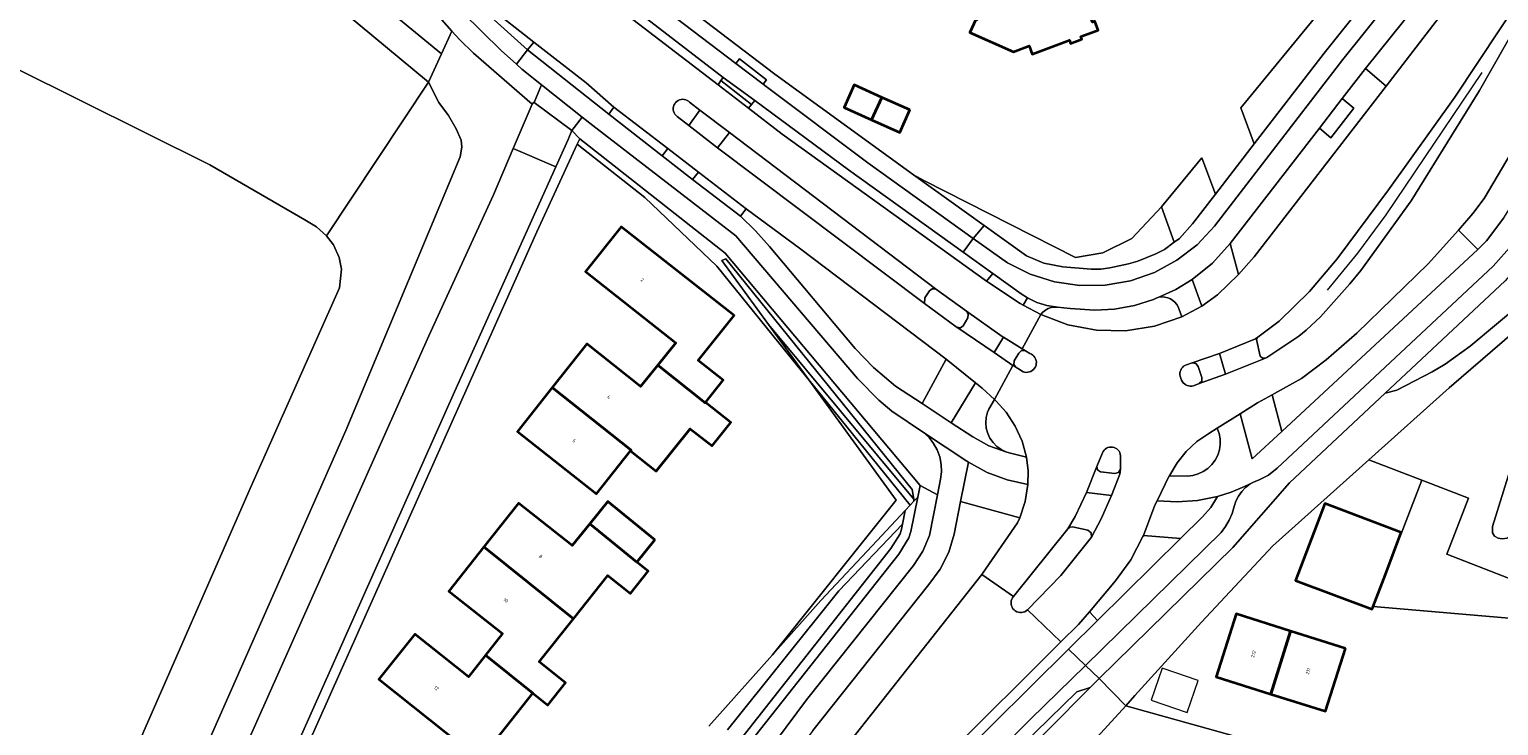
# Model space of a CAD drawing. Header units: metres. Extents: x 110065 to 112666, y 425872 to 427362.
# Tile 38 of 104: x 111259 to 111413, y 426467 to 426540. Entities that reach past the tile are written whole.
import ezdxf

# ---------------------------------------------------------------- set-up
doc = ezdxf.new("R2010")
doc.units = ezdxf.units.M
for name, color, linetype, lineweight in [('B-WE-GR-BEPLANTING_CULTUUR_HEESTERS-GV', 90, 'Continuous', 18), ('B-WE-GR-GRAS-GV', 60, 'Continuous', 13), ('B-WE-GR-GROENVOORZIENING-GV', 80, 'Continuous', 18), ('B-WE-IE-TERREINAFSCHEIDING_KUNSTMATIG_HEKWERK-G', 20, 'IE-TERREINAFSCHEIDING-KUNSTMATIG', 18), ('B-WE-OG-BEBOUWING-GV', 7, 'Continuous', 35), ('B-WE-OG-BEBOUWING-T18', 10, 'Continuous', 18), ('B-WE-OG-BEBOUWING_OVERIG-GV', 7, 'Continuous', 18), ('B-WE-OG-TERREIN_ERF-GV', 7, 'Continuous', 18), ('B-WE-OG-WATER-GV', 130, 'Continuous', 18), ('B-WE-VH-VERHARDING_ASFALT-GV', 252, 'Continuous', 18), ('B-WE-VH-VERHARDING_BETON-GV', 252, 'Continuous', 18), ('B-WE-VH-VERHARDING_BETONSTRAATSTEEN-GV', 252, 'Continuous', 18), ('B-WE-VH-VERHARDING_OPEN-GV', 252, 'Continuous', 18), ('B-WE-VH-VERHARDING_TEGEL-GV', 252, 'Continuous', 18)]:
    doc.layers.add(name, color=color, linetype=linetype, lineweight=lineweight)
doc.styles.add('NLCS-ISO-M200-T18', font='NLCS-ISO.ttf')
doc.linetypes.add('IE-TERREINAFSCHEIDING-KUNSTMATIG', pattern='A,4,[82,NLCS.SHX,S=0.75,R=90,X=0,Y=0],4,-2', length=10)

msp = doc.modelspace()

# ---------------------------------------------------------------- linework, layer by layer
at = {"layer": 'B-WE-GR-BEPLANTING_CULTUUR_HEESTERS-GV', "flags": 128}
for points in [[(111412.209, 426559.009), (111410.513, 426561.583), (111400.287, 426548.827), (111386.45, 426531.92), (111387.85, 426528.162), (111395.193, 426537.677), (111412.209, 426559.009), (111412.209, 426559.009)], [(111332.355, 426516.684), (111317.107, 426528.689), (111316.852, 426528.134), (111323.954, 426522.532), (111331.5, 426515.34), (111339.9, 426504.92), (111341.136, 426503.394), (111336.901, 426509.216), (111332.017, 426515.933), (111332.433, 426516.095), (111351.966, 426491.887), (111352.151, 426490.888), (111352.145, 426490.66), (111352.562, 426491.105), (111352.808, 426492.308), (111332.355, 426516.684), (111332.355, 426516.684)], [(111419.243, 426516.197), (111417.409, 426517.604), (111417.048, 426517.13), (111414.163, 426513.784), (111401.574, 426501.992), (111402.804, 426502.317), (111406.523, 426504.25), (111407.864, 426505.042), (111410.486, 426506.931), (111416.034, 426511.561), (111417.253, 426512.78), (111419.243, 426516.197), (111419.243, 426516.197)], [(111351.966, 426491.887), (111332.433, 426516.095), (111332.017, 426515.933), (111336.901, 426509.216), (111352.151, 426490.888), (111351.966, 426491.887), (111351.966, 426491.887)], [(111420.29, 426515.395), (111419.243, 426516.197), (111417.253, 426512.78), (111416.034, 426511.561), (111410.486, 426506.931), (111407.864, 426505.042), (111406.523, 426504.25), (111402.804, 426502.317), (111401.574, 426501.992), (111391.56, 426492.611), (111385.624, 426485.823), (111371.589, 426472.061), (111374.373, 426469.222), (111375.333, 426470.278), (111382.308, 426477.996), (111389.793, 426485.997), (111399.864, 426495.015), (111408.29, 426502.56), (111416.357, 426509.524), (111418.161, 426512.047), (111418.544, 426513.118), (111420.29, 426515.395), (111420.29, 426515.395)], [(111352.151, 426490.888), (111336.901, 426509.216), (111341.136, 426503.394), (111351.77, 426490.26), (111352.145, 426490.66), (111352.151, 426490.888), (111352.151, 426490.888)], [(111361.751, 426462.193), (111370.648, 426471.139), (111369.262, 426470.677), (111363.455, 426464.999), (111358.113, 426459.616), (111353.585, 426454.487), (111351.687, 426452.178), (111348.228, 426447.388), (111346.711, 426445.016), (111345.199, 426441.971), (111343.061, 426437.034), (111343.588, 426436.741), (111343.895, 426436.854), (111346.618, 426436.609), (111348.708, 426434.826), (111349.672, 426429.987), (111353.149, 426434.527), (111352.372, 426435.204), (111351.279, 426436.721), (111349.571, 426439.842), (111348.714, 426442.211), (111349.051, 426445.249), (111361.751, 426462.193), (111361.751, 426462.193)], [(111374.373, 426469.222), (111371.589, 426472.061), (111370.648, 426471.139), (111361.751, 426462.193), (111349.051, 426445.249), (111348.714, 426442.211), (111349.571, 426439.842), (111351.279, 426436.721), (111352.372, 426435.204), (111353.149, 426434.527), (111355.252, 426437.273), (111350.555, 426442.088), (111352.255, 426444.106), (111352.31, 426444.56), (111352.866, 426445.499), (111356.912, 426449.632), (111357.446, 426450.177), (111363.133, 426456.463), (111369.11, 426463.428), (111374.373, 426469.222), (111374.373, 426469.222)]]:
    msp.add_lwpolyline(points, close=True, dxfattribs=at)
for points in [[(111334.891, 426465.251), (111350.563, 426485.123), (111351.621, 426486.845), (111351.822, 426487.491), (111352.562, 426491.105), (111352.145, 426490.66), (111351.77, 426490.26), (111351.256, 426489.711), (111350.955, 426488.244), (111350.852, 426487.74), (111350.703, 426487.262), (111349.742, 426485.696), (111334.097, 426465.859)], [(111332.615, 426466.688), (111344.289, 426481.286), (111350.955, 426488.244), (111350.955, 426488.244), (111350.955, 426488.244), (111351.256, 426489.711), (111348.297, 426486.554), (111342.4, 426480.24), (111337.326, 426474.558), (111330.666, 426467.089)], [(111334.097, 426465.859), (111349.742, 426485.696), (111350.703, 426487.262), (111350.852, 426487.74), (111350.955, 426488.244), (111344.289, 426481.286), (111332.615, 426466.688)]]:
    msp.add_lwpolyline(points, dxfattribs=at)
at = {"layer": 'B-WE-GR-GRAS-GV', "flags": 128}
for points in [[(111211.285, 426611.725), (111209.703, 426613.36), (111208.441, 426611.191), (111216.398, 426604.786), (111229.278, 426594.694), (111258.143, 426572.669), (111259.853, 426571.628), (111273.607, 426561.443), (111302.62, 426537.613), (111303.702, 426539.984), (111301.345, 426542.645), (111296.389, 426546.784), (111270.622, 426567.515), (111267.781, 426569.896), (111261.862, 426574.503), (111259.088, 426576.298), (111252.615, 426580.132), (111246.478, 426583.967), (111240.245, 426588.696), (111235.002, 426592.674), (111221.409, 426603.256), (111214.296, 426608.984), (111211.285, 426611.725), (111211.285, 426611.725)], [(111216.398, 426604.786), (111208.441, 426611.191), (111207.032, 426608.772), (111208.868, 426607.708), (111220.455, 426598.331), (111279.533, 426552.658), (111301.25, 426534.609), (111302.62, 426537.613), (111273.607, 426561.443), (111259.853, 426571.628), (111258.143, 426572.669), (111229.278, 426594.694), (111216.398, 426604.786), (111216.398, 426604.786)], [(111442.202, 426586.189), (111440.755, 426587.651), (111427.541, 426571.11), (111419.203, 426560.557), (111399.514, 426536.058), (111401.696, 426534.221), (111418.7, 426556.389), (111424.537, 426564.558), (111426.911, 426567.751), (111436.194, 426579.519), (111441.471, 426585.466), (111442.202, 426586.189), (111442.202, 426586.189)], [(111340.285, 426517.097), (111334.568, 426521.327), (111333.966, 426520.556), (111335.559, 426519.034), (111337.022, 426517.392), (111345.994, 426506.69), (111347.933, 426504.692), (111350.234, 426502.733), (111353.012, 426500.908), (111355.526, 426505.58), (111340.285, 426517.097), (111340.285, 426517.097)], [(111411.295, 426517.083), (111409.271, 426519.107), (111406.085, 426515.577), (111398.624, 426508.292), (111395.381, 426505.486), (111392.793, 426503.557), (111389.979, 426501.977), (111389.719, 426501.831), (111390.751, 426497.991), (111411.295, 426517.083), (111411.295, 426517.083)], [(111420.29, 426515.395), (111418.544, 426513.118), (111418.161, 426512.047), (111416.357, 426509.524), (111408.29, 426502.56), (111399.864, 426495.015), (111405.427, 426492.861), (111410.315, 426490.993), (111408.052, 426485.117), (111414.528, 426482.606), (111419.032, 426484.441), (111427.217, 426504.661), (111427.616, 426505.665), (111428.471, 426507.813), (111429.579, 426508.272), (111420.29, 426515.395), (111420.29, 426515.395)], [(111413.436, 426486.789), (111413.06, 426486.999), (111412.838, 426487.357), (111412.828, 426488.024), (111417.439, 426502.839), (111420.343, 426511.044), (111420.936, 426512.225), (111421.458, 426512.669), (111424.815, 426510.147), (111422.084, 426505.501), (111419.856, 426500.341), (111414.755, 426487.178), (111414.368, 426486.802), (111413.863, 426486.709), (111413.436, 426486.789), (111413.436, 426486.789)], [(111379.989, 426510.781), (111379.879, 426511.057), (111379.725, 426511.313), (111379.534, 426511.54), (111379.308, 426511.734), (111379.054, 426511.89), (111378.779, 426512.003), (111378.489, 426512.071), (111378.192, 426512.092), (111377.84, 426512.055), (111377.552, 426511.972), (111377.282, 426511.844), (111375.279, 426511.212), (111373.214, 426510.828), (111371.117, 426510.699), (111368.53, 426510.894), (111367.205, 426511.023), (111366.876, 426511.027), (111366.55, 426510.975), (111366.239, 426510.869), (111365.949, 426510.713), (111365.69, 426510.51), (111365.468, 426510.266), (111368.319, 426509.182), (111371.314, 426508.604), (111374.364, 426508.55), (111377.378, 426509.02), (111380.266, 426510.001), (111379.989, 426510.781), (111379.989, 426510.781)], [(111360.802, 426501.179), (111360.607, 426501.355), (111360.015, 426500.316), (111359.886, 426500), (111359.746, 426499.454), (111359.702, 426498.893), (111359.753, 426498.332), (111359.899, 426497.788), (111360.136, 426497.277), (111360.456, 426496.813), (111360.85, 426496.411), (111361.308, 426496.082), (111361.814, 426495.835), (111362.16, 426495.731), (111363.954, 426495.304), (111363.501, 426496.973), (111362.794, 426498.551), (111361.85, 426500), (111360.802, 426501.179), (111360.802, 426501.179)], [(111380.844, 426493.312), (111381.423, 426493.377), (111381.983, 426493.535), (111382.51, 426493.783), (111382.99, 426494.113), (111383.409, 426494.518), (111383.756, 426494.986), (111384.022, 426495.504), (111384.2, 426496.058), (111384.285, 426496.634), (111384.274, 426497.216), (111384.169, 426497.789), (111383.971, 426498.337), (111383.093, 426497.787), (111381.84, 426496.921), (111380.723, 426495.886), (111379.765, 426494.701), (111378.986, 426493.393), (111378.943, 426493.316), (111380.844, 426493.312), (111380.844, 426493.312)], [(111363.264, 426488.913), (111357.061, 426490.643), (111356.385, 426487.223), (111355.814, 426485.31), (111354.923, 426483.524), (111353.738, 426481.917), (111341.565, 426466.624), (111336.401, 426459.644), (111331.678, 426452.358), (111329.762, 426448.912), (111327.632, 426444.18), (111326.227, 426440.52), (111324.892, 426435.608), (111326.417, 426435.14), (111327.826, 426438.528), (111328.941, 426440.859), (111332.852, 426448.248), (111336.081, 426453.59), (111359.269, 426482.989), (111359.354, 426483.096), (111363.024, 426488.387), (111363.264, 426488.913), (111363.264, 426488.913)], [(111380.131, 426486.748), (111376.225, 426487.082), (111376.182, 426486.952), (111374.927, 426484.517), (111373.311, 426482.305), (111370.567, 426479.068), (111371.397, 426478.165), (111380.131, 426486.748), (111380.131, 426486.748)]]:
    msp.add_lwpolyline(points, close=True, dxfattribs=at)
msp.add_lwpolyline([(111252.8, 426399.14), (111259.85, 426415.11), (111301.278, 426508.031), (111308.054, 426522.806), (111310.137, 426527.674), (111312.124, 426532.317), (111305.967, 426537.671), (111304.521, 426539.059), (111304.521, 426539.059), (111304.521, 426539.059), (111303.702, 426539.984), (111302.62, 426537.613), (111301.25, 426534.609), (111302.347, 426532.505), (111303.359, 426531.113), (111304.165, 426529.719), (111304.683, 426528.533), (111304.743, 426527.797), (111304.559, 426526.808), (111292.587, 426498.095), (111277.548, 426464.047), (111252.685, 426409.122)], dxfattribs=at)
at = {"layer": 'B-WE-GR-GROENVOORZIENING-GV', "flags": 128}
msp.add_lwpolyline([(111178.298, 426426.741), (111179.968, 426427.446), (111182.336, 426427.92), (111183.101, 426427.945), (111184.275, 426427.74), (111236.05, 426407.166), (111240.425, 426405.427), (111242.394, 426404.979), (111243.233, 426405.138), (111243.832, 426405.508), (111245.037, 426406.951), (111252.116, 426424.094), (111270.428, 426464.313), (111282.555, 426492.01), (111291.908, 426513.056), (111292.112, 426515.006), (111291.87, 426516.217), (111291.289, 426517.551), (111290.568, 426518.506), (111289.491, 426519.434), (111288.293, 426520.171), (111278.311, 426525.97), (111257.935, 426536.092), (111244.969, 426545.458)], dxfattribs=at)
at = {"layer": 'B-WE-IE-TERREINAFSCHEIDING_KUNSTMATIG_HEKWERK-G', "flags": 128}
msp.add_lwpolyline([(111411.732, 426535.644), (111401.653, 426520.716), (111398.699, 426516.673), (111395.506, 426512.814)], dxfattribs=at)
at = {"layer": 'B-WE-OG-BEBOUWING-GV', "flags": 128}
for points in [[(111362.272, 426548.291), (111362.023, 426548.402), (111358.794, 426541.149), (111358.648, 426541.214), (111358.036, 426539.842), (111362.607, 426537.806), (111364.238, 426538.422), (111364.568, 426537.551), (111368.466, 426539.025), (111368.594, 426538.688), (111369.761, 426539.129), (111369.658, 426539.401), (111371.485, 426540.091), (111371.134, 426541.019), (111370.906, 426540.933), (111368.056, 426548.4), (111367.87, 426548.33), (111364.794, 426547.167), (111362.272, 426548.291), (111362.272, 426548.291)], [(111348.805, 426533.03), (111345.906, 426534.336), (111344.846, 426531.983), (111347.714, 426530.69), (111348.805, 426533.03), (111348.805, 426533.03)], [(111351.737, 426531.709), (111348.805, 426533.03), (111347.714, 426530.69), (111350.677, 426529.355), (111351.737, 426531.709), (111351.737, 426531.709)], [(111333.299, 426510.15), (111321.461, 426519.458), (111317.699, 426514.752), (111327.173, 426507.294), (111325.294, 426504.947), (111330.265, 426500.972), (111330.308, 426501.027), (111332.145, 426503.353), (111329.54, 426505.438), (111333.299, 426510.15), (111333.299, 426510.15)], [(111323.484, 426502.687), (111317.857, 426507.19), (111314.212, 426502.583), (111322.508, 426496.018), (111322.451, 426495.946), (111325.142, 426493.834), (111328.711, 426498.254), (111331, 426496.479), (111332.948, 426498.923), (111330.308, 426501.027), (111330.265, 426500.972), (111325.294, 426504.947), (111323.484, 426502.687), (111323.484, 426502.687)], [(111322.508, 426496.018), (111314.212, 426502.583), (111310.573, 426497.984), (111318.868, 426491.44), (111322.451, 426495.946), (111322.508, 426496.018), (111322.508, 426496.018)], [(111316.332, 426486.016), (111310.704, 426490.475), (111307.059, 426485.873), (111316.472, 426478.337), (111320.064, 426482.871), (111322.425, 426481), (111324.298, 426483.328), (111323.117, 426484.273), (111318.187, 426488.306), (111316.332, 426486.016), (111316.332, 426486.016)], [(111325.002, 426486.627), (111320.065, 426490.624), (111318.187, 426488.306), (111323.117, 426484.273), (111325.002, 426486.627), (111325.002, 426486.627)], [(111403.269, 426487.39), (111395.247, 426490.43), (111392.192, 426482.369), (111400.214, 426479.329), (111400.317, 426479.639), (111401.605, 426482.999), (111403.269, 426487.39), (111403.269, 426487.39)], [(111316.472, 426478.337), (111307.059, 426485.873), (111303.397, 426481.25), (111309.024, 426476.793), (111307.235, 426474.537), (111312.196, 426470.528), (111313.761, 426469.291), (111315.624, 426471.628), (111312.87, 426473.822), (111316.472, 426478.337), (111316.472, 426478.337)], [(111391.665, 426477.041), (111385.942, 426478.842), (111383.865, 426472.242), (111389.588, 426470.441), (111391.665, 426477.041), (111391.665, 426477.041)], [(111397.41, 426475.233), (111391.665, 426477.041), (111389.588, 426470.441), (111395.333, 426468.633), (111397.41, 426475.233), (111397.41, 426475.233)], [(111305.433, 426472.263), (111299.834, 426476.728), (111296.057, 426471.992), (111306.666, 426463.532), (111312.196, 426470.528), (111307.235, 426474.537), (111305.433, 426472.263), (111305.433, 426472.263)]]:
    msp.add_lwpolyline(points, close=True, dxfattribs=at)
at = {"layer": 'B-WE-OG-BEBOUWING_OVERIG-GV', "flags": 128}
msp.add_lwpolyline([(111381.969, 426471.855), (111378.204, 426473.147), (111377.051, 426469.788), (111380.815, 426468.496), (111381.969, 426471.855), (111381.969, 426471.855)], close=True, dxfattribs=at)
at = {"layer": 'B-WE-OG-TERREIN_ERF-GV', "flags": 128}
for points in [[(111329.549, 426541.596), (111337.584, 426535.452), (111352.115, 426524.913), (111353.2, 426524.32), (111369.09, 426516.23), (111371.98, 426516.73), (111375.02, 426518.24), (111378.11, 426521.54), (111382.36, 426526.67), (111383.779, 426522.887), (111387.85, 426528.162), (111386.45, 426531.92), (111400.287, 426548.827)], [(111371.134, 426541.019), (111371.485, 426540.091), (111369.658, 426539.401), (111369.761, 426539.129), (111368.594, 426538.688), (111368.466, 426539.025), (111364.568, 426537.551), (111364.238, 426538.422), (111362.607, 426537.806), (111358.036, 426539.842), (111358.648, 426541.214)], [(111330.666, 426467.089), (111337.326, 426474.558), (111350.306, 426490.784), (111341.136, 426503.394), (111339.9, 426504.92), (111331.5, 426515.34), (111323.954, 426522.532), (111316.852, 426528.134), (111312.621, 426518.924), (111291.942, 426472.635), (111268.414, 426419.874)], [(111416.207, 426478.252), (111400.317, 426479.639), (111400.214, 426479.329), (111392.192, 426482.369), (111395.247, 426490.43), (111403.269, 426487.39), (111401.605, 426482.999), (111405.427, 426492.861), (111405.427, 426492.861), (111405.427, 426492.861), (111399.864, 426495.015), (111389.793, 426485.997), (111382.308, 426477.996), (111375.333, 426470.278), (111374.373, 426469.222), (111394.842, 426463.502)], [(111394.842, 426463.502), (111374.373, 426469.222), (111369.11, 426463.428)]]:
    msp.add_lwpolyline(points, dxfattribs=at)
for points in [[(111347.714, 426530.69), (111344.846, 426531.983), (111345.906, 426534.336), (111348.805, 426533.03), (111351.737, 426531.709), (111350.677, 426529.355), (111347.714, 426530.69), (111347.714, 426530.69)], [(111383.779, 426522.887), (111382.36, 426526.67), (111378.11, 426521.54), (111379.468, 426517.848), (111380.007, 426518.243), (111381.366, 426519.76), (111383.779, 426522.887), (111383.779, 426522.887)], [(111353.2, 426524.32), (111352.115, 426524.913), (111359.543, 426519.595), (111363.97, 426516.425), (111365.798, 426515.646), (111367.795, 426515.248), (111370.748, 426514.992), (111371.763, 426515.014), (111372.721, 426515.141), (111374.668, 426515.558), (111375.647, 426515.854), (111377.536, 426516.608), (111378.43, 426517.088), (111379.468, 426517.848), (111378.11, 426521.54), (111375.02, 426518.24), (111371.98, 426516.73), (111369.09, 426516.23), (111353.2, 426524.32), (111353.2, 426524.32)], [(111314.212, 426502.583), (111317.857, 426507.19), (111323.484, 426502.687), (111325.294, 426504.947), (111327.173, 426507.294), (111317.699, 426514.752), (111321.461, 426519.458), (111333.299, 426510.15), (111329.54, 426505.438), (111332.145, 426503.353), (111330.308, 426501.027), (111332.948, 426498.923), (111331, 426496.479), (111328.711, 426498.254), (111325.142, 426493.834), (111322.451, 426495.946), (111318.868, 426491.44), (111310.573, 426497.984), (111314.212, 426502.583), (111314.212, 426502.583)], [(111351.77, 426490.26), (111341.136, 426503.394), (111350.306, 426490.784), (111337.326, 426474.558), (111342.4, 426480.24), (111348.297, 426486.554), (111351.256, 426489.711), (111351.77, 426490.26), (111351.77, 426490.26)], [(111305.433, 426472.263), (111307.235, 426474.537), (111309.024, 426476.793), (111303.397, 426481.25), (111307.059, 426485.873), (111310.704, 426490.475), (111316.332, 426486.016), (111318.187, 426488.306), (111320.065, 426490.624), (111325.002, 426486.627), (111323.117, 426484.273), (111324.298, 426483.328), (111322.425, 426481), (111320.064, 426482.871), (111316.472, 426478.337), (111312.87, 426473.822), (111315.624, 426471.628), (111313.761, 426469.291), (111312.196, 426470.528), (111306.666, 426463.532), (111296.057, 426471.992), (111299.834, 426476.728), (111305.433, 426472.263), (111305.433, 426472.263)], [(111389.588, 426470.441), (111383.865, 426472.242), (111385.942, 426478.842), (111391.665, 426477.041), (111397.41, 426475.233), (111395.333, 426468.633), (111389.588, 426470.441), (111389.588, 426470.441)]]:
    msp.add_lwpolyline(points, close=True, dxfattribs=at)
at = {"layer": 'B-WE-OG-WATER-GV', "flags": 128}
for points in [[(111244.969, 426545.458), (111257.935, 426536.092), (111278.311, 426525.97), (111288.293, 426520.171), (111289.491, 426519.434), (111290.568, 426518.506), (111301.25, 426534.609), (111279.533, 426552.658)], [(111252.685, 426409.122), (111277.548, 426464.047), (111292.587, 426498.095), (111304.559, 426526.808), (111304.743, 426527.797), (111304.683, 426528.533), (111304.165, 426529.719), (111303.359, 426531.113), (111302.347, 426532.505), (111302.347, 426532.505), (111302.347, 426532.505), (111301.25, 426534.609), (111290.568, 426518.506), (111291.289, 426517.551), (111291.87, 426516.217), (111292.112, 426515.006), (111291.908, 426513.056), (111282.555, 426492.01), (111270.428, 426464.313), (111252.116, 426424.094)]]:
    msp.add_lwpolyline(points, dxfattribs=at)
msp.add_lwpolyline([(111424.815, 426510.147), (111421.458, 426512.669), (111420.936, 426512.225), (111420.343, 426511.044), (111417.439, 426502.839), (111412.828, 426488.024), (111412.838, 426487.357), (111413.06, 426486.999), (111413.436, 426486.789), (111413.863, 426486.709), (111414.368, 426486.802), (111414.755, 426487.178), (111419.856, 426500.341), (111422.084, 426505.501), (111424.815, 426510.147), (111424.815, 426510.147)], close=True, dxfattribs=at)
at = {"layer": 'B-WE-VH-VERHARDING_ASFALT-GV', "flags": 128}
for points in [[(111418.7, 426556.389), (111401.696, 426534.221), (111387.86, 426516.311), (111386.215, 426514.439), (111383.999, 426512.314), (111382.371, 426511.134), (111380.266, 426510.001), (111377.378, 426509.02), (111374.364, 426508.55), (111371.314, 426508.604), (111368.319, 426509.182), (111365.468, 426510.266), (111363.503, 426506.665), (111363.849, 426506.451), (111364.326, 426506.166), (111364.481, 426506.095), (111364.623, 426506), (111364.746, 426505.882), (111364.848, 426505.746), (111364.926, 426505.594), (111364.978, 426505.431), (111365.002, 426505.263), (111364.997, 426505.092), (111364.964, 426504.925), (111364.904, 426504.765), (111364.818, 426504.618), (111364.709, 426504.487), (111364.579, 426504.376), (111364.433, 426504.288), (111364.274, 426504.226), (111364.107, 426504.191), (111363.937, 426504.185), (111363.768, 426504.207), (111363.604, 426504.256), (111363.452, 426504.332), (111363.314, 426504.433), (111362.846, 426504.719), (111362.551, 426504.919), (111360.607, 426501.355), (111360.802, 426501.179), (111361.85, 426500), (111362.794, 426498.551), (111363.501, 426496.973), (111363.954, 426495.304), (111364.128, 426493.871), (111364.115, 426492.428), (111363.834, 426490.636), (111363.264, 426488.913), (111363.024, 426488.387), (111359.354, 426483.096), (111359.269, 426482.989), (111359.269, 426482.989), (111359.269, 426482.989), (111362.595, 426480.682), (111368.305, 426487.784), (111369.065, 426489.059), (111370.254, 426491.584), (111371.328, 426494.327), (111371.925, 426495.732), (111372, 426495.879), (111372.099, 426496.012), (111372.218, 426496.126), (111372.354, 426496.219), (111372.504, 426496.289), (111372.664, 426496.332), (111372.828, 426496.349), (111372.993, 426496.338), (111373.154, 426496.3), (111373.306, 426496.236), (111373.446, 426496.148), (111373.569, 426496.038), (111373.672, 426495.909), (111373.753, 426495.764), (111373.808, 426495.609), (111373.837, 426495.446), (111373.823, 426494.046), (111373.74, 426493.516), (111372.895, 426491.278), (111371.802, 426488.819), (111370.775, 426486.886), (111367.565, 426482.866), (111364.078, 426479.273), (111367.583, 426475.908), (111369.415, 426477.731), (111370.567, 426479.068), (111373.311, 426482.305), (111374.927, 426484.517), (111376.182, 426486.952), (111376.225, 426487.082), (111377.44, 426490.261), (111377.668, 426490.725), (111378.943, 426493.316), (111378.986, 426493.393), (111379.765, 426494.701), (111380.723, 426495.886), (111381.84, 426496.921), (111383.093, 426497.787), (111383.971, 426498.337), (111386.369, 426499.834), (111388.193, 426500.973), (111389.719, 426501.831), (111389.979, 426501.977), (111392.793, 426503.557), (111395.381, 426505.486), (111398.624, 426508.292), (111406.085, 426515.577), (111409.271, 426519.107), (111410.795, 426520.836), (111411.977, 426522.431), (111422.537, 426540.283)], [(111416.934, 426543.371), (111411.472, 426533.76), (111404.295, 426522.17), (111399.025, 426514.882), (111397.867, 426513.459), (111394.785, 426509.994), (111393.305, 426508.621), (111392.521, 426507.996), (111389.165, 426505.738), (111389.035, 426505.681), (111384.822, 426503.994), (111382.092, 426503.007), (111382.092, 426503.007), (111382.092, 426503.007), (111381.474, 426502.784), (111381.312, 426502.749), (111381.147, 426502.741), (111380.982, 426502.759), (111380.823, 426502.803), (111380.672, 426502.872), (111380.535, 426502.964), (111380.414, 426503.077), (111380.313, 426503.208), (111380.234, 426503.354), (111380.094, 426503.77), (111380.062, 426503.935), (111380.058, 426504.103), (111380.084, 426504.269), (111380.137, 426504.428), (111380.217, 426504.576), (111380.321, 426504.707), (111380.447, 426504.819), (111380.589, 426504.908), (111380.745, 426504.971), (111381.353, 426505.167), (111384.207, 426506.179), (111387.977, 426507.695), (111388.221, 426507.877), (111390.455, 426509.542), (111393.649, 426512.672), (111396.55, 426516.076), (111401.919, 426523.326), (111408.883, 426533.059), (111416.066, 426543.903)], [(111304.824, 426541.949), (111308.873, 426537.962), (111310.466, 426536.501), (111311.619, 426538.027), (111307.105, 426542.116)], [(111307.586, 426542.531), (111312.303, 426538.834), (111317.773, 426534.538), (111320.703, 426532.012), (111326.363, 426527.65), (111329.555, 426525.19), (111334.568, 426521.327), (111340.285, 426517.097), (111355.526, 426505.58), (111358.622, 426503.082), (111359.315, 426502.523), (111360.607, 426501.355), (111362.551, 426504.919), (111360.568, 426506.263), (111356.666, 426508.908), (111356.599, 426508.954), (111353.283, 426511.4), (111331.572, 426527.751), (111328.54, 426530.096), (111327.321, 426531.038), (111327.197, 426531.147), (111327.094, 426531.275), (111327.012, 426531.418), (111326.956, 426531.573), (111326.925, 426531.735), (111326.922, 426531.899), (111326.946, 426532.062), (111326.997, 426532.219), (111327.073, 426532.365), (111327.172, 426532.497), (111327.291, 426532.61), (111327.427, 426532.703), (111327.577, 426532.771), (111327.736, 426532.814), (111327.9, 426532.83), (111328.065, 426532.819), (111328.225, 426532.781), (111328.376, 426532.716), (111328.515, 426532.628), (111328.638, 426532.518), (111329.722, 426531.695), (111332.804, 426529.355), (111354.43, 426512.935), (111357.664, 426510.593), (111361.428, 426507.946), (111361.551, 426507.87), (111363.503, 426506.665), (111365.468, 426510.266), (111363.616, 426511.244), (111363.315, 426511.403), (111359.762, 426513.746), (111338.334, 426529.175), (111334.816, 426531.906), (111331.624, 426534.349), (111321.648, 426541.985)], [(111355.579, 426463.96), (111367.583, 426475.908), (111364.078, 426479.273), (111363.943, 426479.163), (111363.792, 426479.077), (111363.629, 426479.018), (111363.457, 426478.988), (111363.283, 426478.987), (111363.112, 426479.015), (111362.948, 426479.072), (111362.795, 426479.156), (111362.659, 426479.265), (111362.544, 426479.395), (111362.452, 426479.543), (111362.387, 426479.704), (111362.35, 426479.874), (111362.342, 426480.048), (111362.363, 426480.22), (111362.414, 426480.387), (111362.492, 426480.542), (111362.595, 426480.682), (111359.269, 426482.989), (111336.081, 426453.59)]]:
    msp.add_lwpolyline(points, dxfattribs=at)
for points in [[(111328.638, 426532.518), (111328.515, 426532.628), (111328.376, 426532.716), (111328.225, 426532.781), (111328.065, 426532.819), (111327.9, 426532.83), (111327.736, 426532.814), (111327.577, 426532.771), (111327.427, 426532.703), (111327.291, 426532.61), (111327.172, 426532.497), (111327.073, 426532.365), (111326.997, 426532.219), (111326.946, 426532.062), (111326.922, 426531.899), (111326.925, 426531.735), (111326.956, 426531.573), (111327.012, 426531.418), (111327.094, 426531.275), (111327.197, 426531.147), (111327.321, 426531.038), (111328.54, 426530.096), (111329.722, 426531.695), (111328.638, 426532.518), (111328.638, 426532.518)], [(111354.43, 426512.935), (111332.804, 426529.355), (111331.572, 426527.751), (111353.283, 426511.4), (111353.315, 426511.99), (111353.788, 426512.748), (111354.08, 426512.944), (111354.43, 426512.935), (111354.43, 426512.935)], [(111354.43, 426512.935), (111354.08, 426512.944), (111353.788, 426512.748), (111353.315, 426511.99), (111353.283, 426511.4), (111356.599, 426508.954), (111356.666, 426508.908), (111357.031, 426508.851), (111357.337, 426509.057), (111357.827, 426509.903), (111357.846, 426510.272), (111357.664, 426510.593), (111354.43, 426512.935), (111354.43, 426512.935)]]:
    msp.add_lwpolyline(points, close=True, dxfattribs=at)
at = {"layer": 'B-WE-VH-VERHARDING_BETON-GV', "flags": 128}
msp.add_lwpolyline([(111398.302, 426531.883), (111397.079, 426532.907), (111394.68, 426529.803), (111395.881, 426528.797), (111398.302, 426531.883), (111398.302, 426531.883)], close=True, dxfattribs=at)
at = {"layer": 'B-WE-VH-VERHARDING_BETONSTRAATSTEEN-GV', "flags": 128}
msp.add_lwpolyline([(111416.066, 426543.903), (111408.883, 426533.059), (111401.919, 426523.326), (111396.55, 426516.076), (111393.649, 426512.672), (111390.455, 426509.542), (111388.221, 426507.877), (111388.072, 426507.632), (111388.462, 426505.887), (111388.715, 426505.691), (111389.035, 426505.681), (111389.165, 426505.738), (111392.521, 426507.996), (111393.305, 426508.621), (111394.785, 426509.994), (111397.867, 426513.459), (111399.025, 426514.882), (111404.295, 426522.17), (111411.472, 426533.76), (111416.934, 426543.371)], dxfattribs=at)
for points in [[(111332.804, 426529.355), (111329.722, 426531.695), (111328.54, 426530.096), (111331.572, 426527.751), (111332.804, 426529.355), (111332.804, 426529.355)], [(111314.622, 426525.755), (111310.137, 426527.674), (111308.054, 426522.806), (111301.278, 426508.031), (111259.85, 426415.11), (111252.8, 426399.14), (111252.582, 426398.759), (111244.038, 426388.117), (111248.151, 426385.383), (111256.453, 426396.15), (111257.037, 426397.08), (111265.527, 426415.915), (111303.975, 426502.151), (111314.622, 426525.755), (111314.622, 426525.755)], [(111381.742, 426505.121), (111381.353, 426505.167), (111380.745, 426504.971), (111380.589, 426504.908), (111380.447, 426504.819), (111380.321, 426504.707), (111380.217, 426504.576), (111380.137, 426504.428), (111380.084, 426504.269), (111380.058, 426504.103), (111380.062, 426503.935), (111380.094, 426503.77), (111380.234, 426503.354), (111380.313, 426503.208), (111380.414, 426503.077), (111380.535, 426502.964), (111380.672, 426502.872), (111380.823, 426502.803), (111380.982, 426502.759), (111381.147, 426502.741), (111381.312, 426502.749), (111381.474, 426502.784), (111382.092, 426503.007), (111382.359, 426503.273), (111382.357, 426503.651), (111381.976, 426504.806), (111381.742, 426505.121), (111381.742, 426505.121)], [(111373.837, 426495.446), (111373.808, 426495.609), (111373.753, 426495.764), (111373.672, 426495.909), (111373.569, 426496.038), (111373.446, 426496.148), (111373.306, 426496.236), (111373.154, 426496.3), (111372.993, 426496.338), (111372.828, 426496.349), (111372.664, 426496.332), (111372.504, 426496.289), (111372.354, 426496.219), (111372.218, 426496.126), (111372.099, 426496.012), (111372, 426495.879), (111371.925, 426495.732), (111371.328, 426494.327), (111371.414, 426493.955), (111371.738, 426493.76), (111373.228, 426493.578), (111373.618, 426493.697), (111373.823, 426494.046), (111373.837, 426495.446), (111373.837, 426495.446)], [(111370.394, 426487.637), (111368.805, 426487.977), (111368.527, 426487.946), (111368.305, 426487.784), (111362.595, 426480.682), (111362.492, 426480.542), (111362.414, 426480.387), (111362.363, 426480.22), (111362.342, 426480.048), (111362.35, 426479.874), (111362.387, 426479.704), (111362.452, 426479.543), (111362.544, 426479.395), (111362.659, 426479.265), (111362.795, 426479.156), (111362.948, 426479.072), (111363.112, 426479.015), (111363.283, 426478.987), (111363.457, 426478.988), (111363.629, 426479.018), (111363.792, 426479.077), (111363.943, 426479.163), (111364.078, 426479.273), (111367.565, 426482.866), (111370.775, 426486.886), (111370.754, 426487.347), (111370.394, 426487.637), (111370.394, 426487.637)], [(111371.397, 426478.165), (111370.567, 426479.068), (111369.415, 426477.731), (111367.583, 426475.908), (111355.579, 426463.96), (111349.072, 426456.984), (111350.024, 426456.199), (111355.019, 426461.846), (111356.374, 426463.266), (111368.364, 426475.157), (111371.397, 426478.165), (111371.397, 426478.165)]]:
    msp.add_lwpolyline(points, close=True, dxfattribs=at)
at = {"layer": 'B-WE-VH-VERHARDING_OPEN-GV', "flags": 128}
for points in [[(111307.586, 426542.531), (111307.35, 426542.564), (111307.116, 426542.422), (111307.105, 426542.116), (111311.619, 426538.027), (111312.303, 426538.834), (111307.586, 426542.531), (111307.586, 426542.531)], [(111332.151, 426535.123), (111322.302, 426542.713), (111321.648, 426541.985), (111331.624, 426534.349), (111331.925, 426534.791), (111332.151, 426535.123), (111332.151, 426535.123)], [(111345.296, 426525.439), (111335.479, 426532.716), (111335.115, 426532.271), (111334.816, 426531.906), (111338.334, 426529.175), (111359.762, 426513.746), (111360.426, 426514.562), (111357.335, 426516.785), (111345.296, 426525.439), (111345.296, 426525.439)], [(111326.363, 426527.65), (111320.703, 426532.012), (111320.181, 426531.268), (111325.753, 426526.89), (111326.363, 426527.65), (111326.363, 426527.65)], [(111334.568, 426521.327), (111329.555, 426525.19), (111328.946, 426524.426), (111333.966, 426520.556), (111334.568, 426521.327), (111334.568, 426521.327)], [(111361.428, 426507.946), (111357.664, 426510.593), (111357.846, 426510.272), (111357.827, 426509.903), (111357.337, 426509.057), (111357.031, 426508.851), (111356.666, 426508.908), (111360.568, 426506.263), (111361.551, 426507.87), (111361.428, 426507.946), (111361.428, 426507.946)], [(111363.503, 426506.665), (111361.551, 426507.87), (111360.568, 426506.263), (111362.551, 426504.919), (111362.846, 426504.719), (111362.632, 426505.02), (111362.666, 426505.388), (111363.165, 426506.212), (111363.448, 426506.492), (111363.849, 426506.451), (111363.503, 426506.665), (111363.503, 426506.665)], [(111363.849, 426506.451), (111363.448, 426506.492), (111363.165, 426506.212), (111362.666, 426505.388), (111362.632, 426505.02), (111362.846, 426504.719), (111363.314, 426504.433), (111363.452, 426504.332), (111363.604, 426504.256), (111363.768, 426504.207), (111363.937, 426504.185), (111364.107, 426504.191), (111364.274, 426504.226), (111364.433, 426504.288), (111364.579, 426504.376), (111364.709, 426504.487), (111364.818, 426504.618), (111364.904, 426504.765), (111364.964, 426504.925), (111364.997, 426505.092), (111365.002, 426505.263), (111364.978, 426505.431), (111364.926, 426505.594), (111364.848, 426505.746), (111364.746, 426505.882), (111364.623, 426506), (111364.481, 426506.095), (111364.326, 426506.166), (111363.849, 426506.451), (111363.849, 426506.451)], [(111430.501, 426503.364), (111427.217, 426504.661), (111419.032, 426484.441), (111414.528, 426482.606), (111408.052, 426485.117), (111410.315, 426490.993), (111405.427, 426492.861), (111401.605, 426482.999), (111400.317, 426479.639), (111416.207, 426478.252), (111417.978, 426479.047), (111421.162, 426480.372), (111422.824, 426484.504), (111430.441, 426503.2), (111430.461, 426503.264), (111430.501, 426503.364), (111430.501, 426503.364)]]:
    msp.add_lwpolyline(points, close=True, dxfattribs=at)
at = {"layer": 'B-WE-VH-VERHARDING_TEGEL-GV', "flags": 128}
for points in [[(111417.321, 426562.185), (111397.136, 426536.991), (111383.701, 426519.507), (111381.865, 426517.564), (111379.743, 426515.938), (111377.39, 426514.67), (111374.865, 426513.792), (111372.232, 426513.327), (111369.56, 426513.286), (111366.914, 426513.671), (111364.364, 426514.472), (111361.973, 426515.668), (111358.383, 426518.242), (111357.335, 426516.785), (111360.426, 426514.562), (111363.411, 426512.416), (111364.073, 426511.991), (111365.066, 426511.517), (111366.117, 426511.192), (111367.205, 426511.023), (111368.53, 426510.894), (111371.117, 426510.699), (111373.214, 426510.828), (111375.279, 426511.212), (111377.282, 426511.844), (111377.552, 426511.972), (111377.84, 426512.055), (111379.641, 426512.89), (111381.338, 426513.922), (111383.472, 426515.648), (111385.314, 426517.684), (111394.68, 426529.803), (111397.079, 426532.907), (111399.514, 426536.058), (111419.203, 426560.557)], [(111412.209, 426559.009), (111395.193, 426537.677), (111387.85, 426528.162), (111383.779, 426522.887), (111381.366, 426519.76), (111380.007, 426518.243), (111379.468, 426517.848), (111378.43, 426517.088), (111377.536, 426516.608), (111375.647, 426515.854), (111374.668, 426515.558), (111372.721, 426515.141), (111371.763, 426515.014), (111370.748, 426514.992), (111367.795, 426515.248), (111365.798, 426515.646), (111363.97, 426516.425), (111359.543, 426519.595), (111358.383, 426518.242), (111361.973, 426515.668), (111364.364, 426514.472), (111366.914, 426513.671), (111369.56, 426513.286), (111372.232, 426513.327), (111374.865, 426513.792), (111377.39, 426514.67), (111379.743, 426515.938), (111381.865, 426517.564), (111383.701, 426519.507), (111397.136, 426536.991), (111417.321, 426562.185)], [(111301.345, 426542.645), (111303.702, 426539.984), (111304.521, 426539.059), (111305.967, 426537.671), (111312.124, 426532.317), (111312.308, 426532.522), (111312.334, 426532.503), (111313.117, 426534.333), (111311.036, 426535.978), (111310.466, 426536.501), (111308.873, 426537.962), (111304.824, 426541.949)], [(111414.025, 426520.401), (111412.206, 426517.995), (111411.295, 426517.083), (111390.751, 426497.991), (111387.641, 426495.101), (111386.369, 426499.834), (111383.971, 426498.337), (111384.169, 426497.789), (111384.274, 426497.216), (111384.285, 426496.634), (111384.2, 426496.058), (111384.022, 426495.504), (111383.756, 426494.986), (111383.409, 426494.518), (111382.99, 426494.113), (111382.51, 426493.783), (111381.983, 426493.535), (111381.423, 426493.377), (111380.844, 426493.312), (111378.943, 426493.316), (111377.668, 426490.725), (111379.785, 426490.597), (111381.901, 426490.74), (111383.982, 426491.152), (111383.982, 426491.152), (111383.982, 426491.152), (111385.436, 426491.611), (111386.842, 426492.201), (111387.425, 426492.478), (111387.841, 426492.708), (111388.283, 426492.886), (111389.346, 426493.391), (111390.269, 426494.124), (111412.922, 426515.316), (111414.91, 426517.564)], [(111414.91, 426517.564), (111412.922, 426515.316), (111390.269, 426494.124), (111389.346, 426493.391), (111388.283, 426492.886), (111387.841, 426492.708), (111387.425, 426492.478), (111386.95, 426492.122), (111386.534, 426491.698), (111386.188, 426491.215), (111385.92, 426490.685), (111385.736, 426490.121), (111385.534, 426489.377), (111385.235, 426488.666), (111384.843, 426488.002), (111384.367, 426487.395), (111370.142, 426473.45), (111371.589, 426472.061), (111385.624, 426485.823), (111391.56, 426492.611), (111401.574, 426501.992), (111414.163, 426513.784)], [(111341.565, 426466.624), (111353.738, 426481.917), (111354.923, 426483.524), (111355.814, 426485.31), (111356.385, 426487.223), (111357.061, 426490.643), (111357.872, 426494.763), (111357.72, 426494.862), (111353.169, 426497.892), (111353.745, 426497.357), (111354.23, 426496.737), (111354.612, 426496.049), (111354.879, 426495.309), (111355.027, 426494.537), (111355.052, 426493.75), (111354.952, 426492.97), (111354.627, 426491.322), (111353.79, 426487.078), (111353.107, 426485.416), (111352.105, 426483.928), (111340.911, 426469.847), (111334.607, 426461.391)], [(111334.607, 426461.391), (111340.911, 426469.847), (111352.105, 426483.928), (111353.107, 426485.416), (111353.79, 426487.078), (111354.627, 426491.322), (111352.808, 426492.308), (111352.562, 426491.105), (111351.822, 426487.491), (111351.621, 426486.845), (111350.563, 426485.123), (111334.891, 426465.251)], [(111363.455, 426464.999), (111369.262, 426470.677), (111370.648, 426471.139), (111371.589, 426472.061), (111370.142, 426473.45), (111364.393, 426467.814), (111356.933, 426460.304)]]:
    msp.add_lwpolyline(points, dxfattribs=at)
for points in [[(111314.346, 426551.231), (111310.084, 426554.013), (111309.128, 426552.592), (111314.035, 426549.201), (111322.302, 426542.713), (111332.151, 426535.123), (111335.479, 426532.716), (111345.296, 426525.439), (111357.335, 426516.785), (111358.383, 426518.242), (111347.316, 426526.178), (111336.664, 426534.165), (111336.355, 426534.401), (111333.499, 426536.578), (111322.717, 426544.801), (111314.346, 426551.231), (111314.346, 426551.231)], [(111329.549, 426541.596), (111323.767, 426546.137), (111322.717, 426544.801), (111333.499, 426536.578), (111333.873, 426537.055), (111336.702, 426534.88), (111336.355, 426534.401), (111336.664, 426534.165), (111347.316, 426526.178), (111358.383, 426518.242), (111359.543, 426519.595), (111352.115, 426524.913), (111337.584, 426535.452), (111329.549, 426541.596), (111329.549, 426541.596)], [(111425.042, 426540.278), (111423.813, 426542.995), (111422.537, 426540.283), (111411.977, 426522.431), (111410.795, 426520.836), (111409.271, 426519.107), (111411.295, 426517.083), (111412.206, 426517.995), (111414.025, 426520.401), (111415.633, 426522.955), (111421.953, 426533.833), (111420.671, 426534.573), (111422.617, 426537.943), (111423.908, 426537.197), (111425.501, 426539.939), (111425.042, 426540.278), (111425.042, 426540.278)], [(111317.773, 426534.538), (111312.303, 426538.834), (111311.619, 426538.027), (111320.181, 426531.268), (111320.703, 426532.012), (111317.773, 426534.538), (111317.773, 426534.538)], [(111320.181, 426531.268), (111311.619, 426538.027), (111310.466, 426536.501), (111311.036, 426535.978), (111313.117, 426534.333), (111317.379, 426530.963), (111318.482, 426530.091), (111333.475, 426518.514), (111346.239, 426503.524), (111348.472, 426501.278), (111349.836, 426500.111), (111353.169, 426497.892), (111357.72, 426494.862), (111357.872, 426494.763), (111359.832, 426493.684), (111361.928, 426492.9), (111364.115, 426492.428), (111364.128, 426493.871), (111363.954, 426495.304), (111362.16, 426495.731), (111361.814, 426495.835), (111360.008, 426496.49), (111358.325, 426497.417), (111356.064, 426498.903), (111353.012, 426500.908), (111350.234, 426502.733), (111347.933, 426504.692), (111345.994, 426506.69), (111337.022, 426517.392), (111335.559, 426519.034), (111333.966, 426520.556), (111328.946, 426524.426), (111325.753, 426526.89), (111320.181, 426531.268), (111320.181, 426531.268)], [(111336.702, 426534.88), (111333.873, 426537.055), (111333.499, 426536.578), (111336.355, 426534.401), (111336.702, 426534.88), (111336.702, 426534.88)], [(111401.696, 426534.221), (111399.514, 426536.058), (111397.079, 426532.907), (111398.302, 426531.883), (111395.881, 426528.797), (111394.68, 426529.803), (111385.314, 426517.684), (111386.215, 426514.439), (111387.86, 426516.311), (111401.696, 426534.221), (111401.696, 426534.221)], [(111317.379, 426530.963), (111313.117, 426534.333), (111312.334, 426532.503), (111316.272, 426529.563), (111317.379, 426530.963), (111317.379, 426530.963)], [(111335.115, 426532.271), (111331.925, 426534.791), (111331.624, 426534.349), (111334.816, 426531.906), (111335.115, 426532.271), (111335.115, 426532.271)], [(111335.479, 426532.716), (111332.151, 426535.123), (111331.925, 426534.791), (111335.115, 426532.271), (111335.479, 426532.716), (111335.479, 426532.716)], [(111312.334, 426532.503), (111312.308, 426532.522), (111312.124, 426532.317), (111310.137, 426527.674), (111314.622, 426525.755), (111315.904, 426528.598), (111316.272, 426529.563), (111312.334, 426532.503), (111312.334, 426532.503)], [(111318.482, 426530.091), (111317.379, 426530.963), (111316.272, 426529.563), (111317.107, 426528.689), (111332.355, 426516.684), (111352.808, 426492.308), (111354.627, 426491.322), (111354.952, 426492.97), (111355.052, 426493.75), (111355.027, 426494.537), (111354.879, 426495.309), (111354.612, 426496.049), (111354.23, 426496.737), (111353.745, 426497.357), (111353.169, 426497.892), (111349.836, 426500.111), (111348.472, 426501.278), (111346.239, 426503.524), (111333.475, 426518.514), (111318.482, 426530.091), (111318.482, 426530.091)], [(111317.107, 426528.689), (111316.272, 426529.563), (111315.904, 426528.598), (111314.622, 426525.755), (111303.975, 426502.151), (111265.527, 426415.915), (111257.037, 426397.08), (111256.453, 426396.15), (111248.151, 426385.383), (111248.527, 426384.282), (111256.967, 426394.925), (111259.349, 426399.433), (111261.82, 426405.167), (111268.414, 426419.874), (111291.942, 426472.635), (111312.621, 426518.924), (111316.852, 426528.134), (111317.107, 426528.689), (111317.107, 426528.689)], [(111329.555, 426525.19), (111326.363, 426527.65), (111325.753, 426526.89), (111328.946, 426524.426), (111329.555, 426525.19), (111329.555, 426525.19)], [(111386.215, 426514.439), (111385.314, 426517.684), (111383.472, 426515.648), (111381.338, 426513.922), (111382.371, 426511.134), (111383.999, 426512.314), (111386.215, 426514.439), (111386.215, 426514.439)], [(111363.411, 426512.416), (111360.426, 426514.562), (111359.762, 426513.746), (111363.315, 426511.403), (111363.616, 426511.244), (111364.073, 426511.991), (111363.411, 426512.416), (111363.411, 426512.416)], [(111382.371, 426511.134), (111381.338, 426513.922), (111379.641, 426512.89), (111377.84, 426512.055), (111378.192, 426512.092), (111378.489, 426512.071), (111378.779, 426512.003), (111379.054, 426511.89), (111379.308, 426511.734), (111379.534, 426511.54), (111379.725, 426511.313), (111379.879, 426511.057), (111379.989, 426510.781), (111380.266, 426510.001), (111382.371, 426511.134), (111382.371, 426511.134)], [(111367.205, 426511.023), (111366.117, 426511.192), (111365.066, 426511.517), (111364.073, 426511.991), (111363.616, 426511.244), (111365.468, 426510.266), (111365.69, 426510.51), (111365.949, 426510.713), (111366.239, 426510.869), (111366.55, 426510.975), (111366.876, 426511.027), (111367.205, 426511.023), (111367.205, 426511.023)], [(111388.072, 426507.632), (111388.221, 426507.877), (111387.977, 426507.695), (111384.207, 426506.179), (111384.822, 426503.994), (111389.035, 426505.681), (111388.715, 426505.691), (111388.462, 426505.887), (111388.072, 426507.632), (111388.072, 426507.632)], [(111384.822, 426503.994), (111384.207, 426506.179), (111381.353, 426505.167), (111381.742, 426505.121), (111381.976, 426504.806), (111382.357, 426503.651), (111382.359, 426503.273), (111382.092, 426503.007), (111384.822, 426503.994), (111384.822, 426503.994)], [(111358.622, 426503.082), (111355.526, 426505.58), (111353.012, 426500.908), (111356.064, 426498.903), (111358.622, 426503.082), (111358.622, 426503.082)], [(111359.315, 426502.523), (111358.622, 426503.082), (111356.064, 426498.903), (111358.325, 426497.417), (111360.008, 426496.49), (111361.814, 426495.835), (111361.308, 426496.082), (111360.85, 426496.411), (111360.456, 426496.813), (111360.136, 426497.277), (111359.899, 426497.788), (111359.753, 426498.332), (111359.702, 426498.893), (111359.746, 426499.454), (111359.886, 426500), (111360.015, 426500.316), (111360.607, 426501.355), (111359.315, 426502.523), (111359.315, 426502.523)], [(111390.751, 426497.991), (111389.719, 426501.831), (111388.193, 426500.973), (111386.369, 426499.834), (111387.641, 426495.101), (111390.751, 426497.991), (111390.751, 426497.991)], [(111364.115, 426492.428), (111361.928, 426492.9), (111359.832, 426493.684), (111357.872, 426494.763), (111357.061, 426490.643), (111363.264, 426488.913), (111363.834, 426490.636), (111364.115, 426492.428), (111364.115, 426492.428)], [(111371.414, 426493.955), (111371.328, 426494.327), (111370.254, 426491.584), (111372.895, 426491.278), (111373.74, 426493.516), (111373.823, 426494.046), (111373.618, 426493.697), (111373.228, 426493.578), (111371.738, 426493.76), (111371.414, 426493.955), (111371.414, 426493.955)], [(111385.736, 426490.121), (111385.92, 426490.685), (111386.188, 426491.215), (111386.534, 426491.698), (111386.95, 426492.122), (111387.425, 426492.478), (111386.842, 426492.201), (111385.436, 426491.611), (111383.982, 426491.152), (111383.301, 426490.019), (111382.44, 426489.017), (111380.131, 426486.748), (111371.397, 426478.165), (111368.364, 426475.157), (111370.142, 426473.45), (111384.367, 426487.395), (111384.843, 426488.002), (111385.235, 426488.666), (111385.534, 426489.377), (111385.736, 426490.121), (111385.736, 426490.121)], [(111372.895, 426491.278), (111370.254, 426491.584), (111369.065, 426489.059), (111368.305, 426487.784), (111368.527, 426487.946), (111368.805, 426487.977), (111370.394, 426487.637), (111370.754, 426487.347), (111370.775, 426486.886), (111371.802, 426488.819), (111372.895, 426491.278), (111372.895, 426491.278)], [(111382.44, 426489.017), (111383.301, 426490.019), (111383.982, 426491.152), (111381.901, 426490.74), (111379.785, 426490.597), (111377.668, 426490.725), (111377.44, 426490.261), (111376.225, 426487.082), (111380.131, 426486.748), (111382.44, 426489.017), (111382.44, 426489.017)], [(111370.142, 426473.45), (111368.364, 426475.157), (111356.374, 426463.266), (111355.019, 426461.846), (111350.024, 426456.199), (111349.705, 426455.833), (111347.048, 426452.396), (111344.542, 426448.803), (111343.462, 426447.046), (111341.115, 426442.497), (111339.352, 426438.557), (111338.351, 426436.359), (111329.353, 426415.459), (111331.669, 426414.412), (111343.198, 426441.212), (111345.031, 426444.712), (111346.142, 426446.586), (111348.325, 426449.915), (111350.682, 426453.103), (111354.187, 426457.307), (111356.933, 426460.304), (111364.393, 426467.814), (111370.142, 426473.45), (111370.142, 426473.45)]]:
    msp.add_lwpolyline(points, close=True, dxfattribs=at)

# ---------------------------------------------------------------- texts
at = {"layer": 'B-WE-OG-BEBOUWING-T18', "char_height": 0.36, "attachment_point": 5, "style": 'NLCS-ISO-M200-T18'}
for s, insert, rotation in [('2', (111323.676, 426513.882), 322), ('4', (111320.167, 426501.598), 322), ('6', (111316.539, 426497.008), 322), ('8', (111313.022, 426484.877), 322), ('10', (111309.356, 426480.275), 322), ('212', (111387.765, 426474.642), 73), ('211', (111393.499, 426472.837), 73), ('12', (111302.075, 426471.066), 321)]:
    msp.add_mtext(s, dxfattribs=dict(at, insert=insert, rotation=rotation))

doc.saveas('drawing.dxf')
